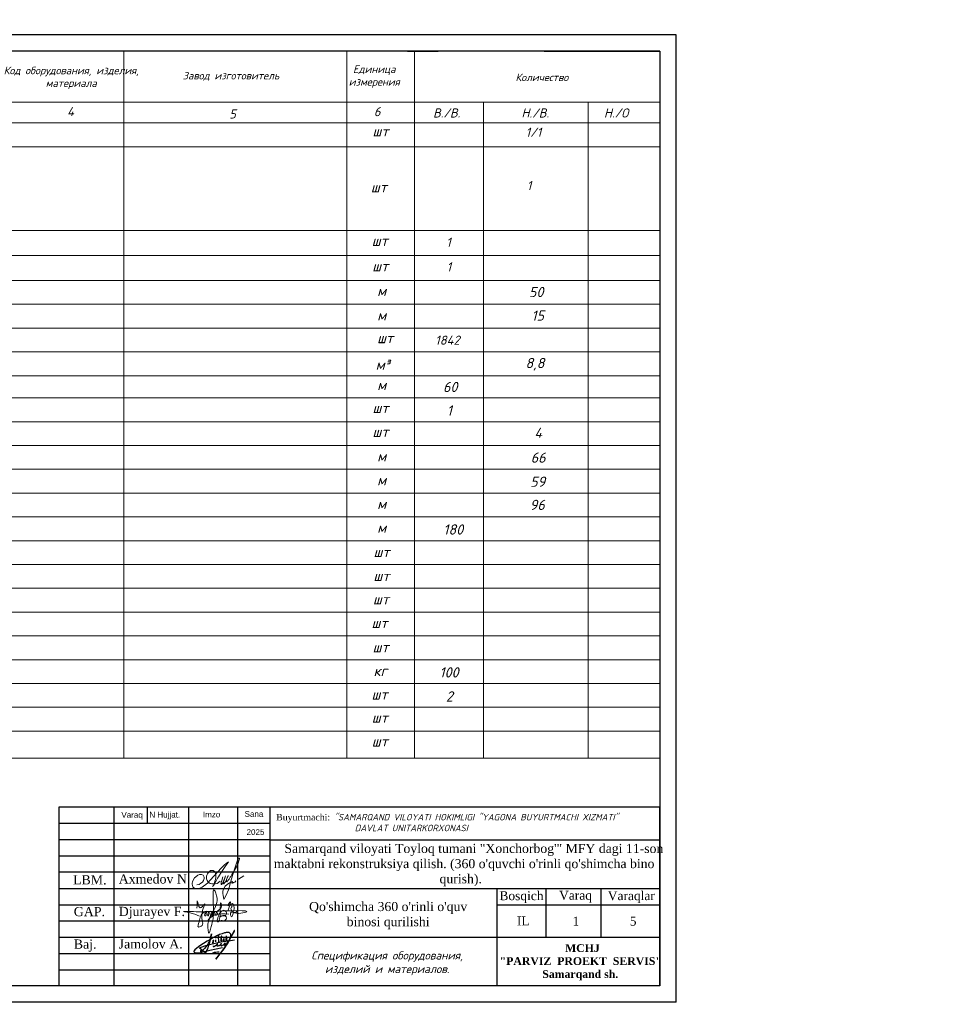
# Model space of a CAD drawing. Header units: millimetres. Extents: x -257011 to 237647566, y 2784933 to 6706507.
# Tile 90 of 256: x 12087150 to 12228511, y 2785498 to 2937056. Entities that reach past the tile are written whole.
import ezdxf
from ezdxf import colors
from ezdxf.entities.mleader import LeaderData, LeaderLine
from ezdxf.enums import TextEntityAlignment as Align
from ezdxf.lldxf.tags import DXFTag
from ezdxf.math import Vec2, Vec3

# ---------------------------------------------------------------- set-up
doc = ezdxf.new("R2010")
doc.units = ezdxf.units.MM
doc.header["$LTSCALE"] = 1000
doc.linetypes.add('ACAD_ISO02W100', pattern=[15, 12, -3])
doc.layers.add('(002) Рамка', color=7, linetype='Continuous')
doc.layers.add('ПРИМЕЧАНИЕ', color=7, linetype='Continuous')
for name, color, linetype, lineweight in [('text', 1, 'Continuous', 13), ('отопление о', 30, 'Continuous', 50), ('Ф А С А Д', 250, 'Continuous', 15), ('фасонка', 30, 'Continuous', 40), ('Формат', 7, 'Continuous', 25)]:
    doc.layers.add(name, color=color, linetype=linetype, lineweight=lineweight)
doc.styles.add('arial', font='arial.ttf', dxfattribs={"height": 300})
doc.styles.add('iso', font='isocpeur.TTF')
doc.styles.get("Standard").update_dxf_attribs({"font": 'ARIALN.TTF'})
doc.styles.add('WMF-Times New Roman0', font='times.ttf')
doc.styles.add('X_ISO', font='isocpeui.ttf')
doc.styles.add('ГОСТ 300', font='isocpeui.ttf', dxfattribs={"height": 300})
doc.styles.add('ЭОМ схема', font='isocpeui.ttf')
tags = doc.linetypes.add('HOT_WATER_SUPPLY', pattern='A,12.7,-5.08,["HW",Standard,S=2.54,R=0,X=-2.54,Y=-1.27],-5.08', length=22.86).pattern_tags.tags
tags[6] = DXFTag(74, 10)

# ---------------------------------------------------------------- blocks, each defined once
blk = doc.blocks.new('dhyjfyuk')
at = {"style": 'WMF-Times New Roman0'}
for s, insert, char_height, width, attachment_point in [('\\pi3453.25486;Samarqand viloyati Toyloq tumani "Хоnсhоrbоg\'" МFY dagi 11-son \\P\\pi1816.32378;maktabni rekonstruksiya qilish. (360 o\'quvchi o\'rinli qo\'shimcha bino \\P\\pi27327.21058;qurish).', (4414694, -1193420), 1400, 60812.6, 4), ('\\pi12888.864;{\\fTimes New Roman|b1|i0|c204|p18;\\C0;MCHJ\\P\\pi2815.884;"PARVIZ  PROEKT  SERVIS"\\P\\pi9383.364;Samarqand sh.\\C256; }', (4448452, -1205594), 1200, 29788.7, 1)]:
    blk.add_mtext(s, dxfattribs=dict(at, insert=insert, char_height=char_height, width=width, attachment_point=attachment_point))
blk = doc.blocks.new('папап')
at = {"lineweight": 5, "insert": (-2490.5, 4707.2), "char_height": 300, "width": 4479.864, "attachment_point": 1, "style": 'ГОСТ 300'}
blk.add_mtext('\\pi945.8168;{\\fISOCPEUR|b1|i1|c204|p34;\\L\\C0;Разрез А - А}', dxfattribs=at)
blk = doc.blocks.new('rthtrh')
at = {"color": 5}
for p, q in [((1363868, 521192), (1363889, 521219)), ((1363889, 521219), (1363907, 521234)), ((1363907, 521234), (1363927, 521243)), ((1363927, 521243), (1363940, 521249)), ((1363940, 521249), (1363965, 521249)), ((1363965, 521249), (1363988, 521244)), ((1363988, 521244), (1364013, 521227)), ((1364013, 521227), (1364030, 521204)), ((1364030, 521204), (1364039, 521185)), ((1363834, 521118), (1363842, 521141)), ((1363834, 521086), (1363834, 521118)), ((1363834, 521056), (1363834, 521086)), ((1363840, 521035), (1363834, 521056)), ((1363845, 521017), (1363840, 521035)), ((1363842, 521141), (1363854, 521167)), ((1363865, 520990), (1363845, 521017)), ((1363854, 521167), (1363868, 521192)), ((1363882, 520966), (1363865, 520990)), ((1364026, 520997), (1364017, 520962)), ((1364037, 521043), (1364026, 520997)), ((1364044, 521090), (1364037, 521043)), ((1364039, 521185), (1364046, 521147)), ((1364046, 521147), (1364044, 521090)), ((1364148, 520999), (1364075, 520948)), ((1364568, 521050), (1364689, 521123)), ((1363895, 520959), (1363882, 520966)), ((1363917, 520946), (1363895, 520959)), ((1363951, 520940), (1363917, 520946)), ((1363996, 520940), (1363951, 520940)), ((1364033, 520940), (1363996, 520940)), ((1364017, 520962), (1364016, 520946)), ((1364016, 520946), (1364016, 520940)), ((1364075, 520948), (1364033, 520940))]:
    blk.add_line(p, q, dxfattribs=at)
for points in [[(1363608, 520919), (1363661, 520924), (1363702, 520951), (1363738, 520975), (1363765, 521018), (1363780, 521059), (1363780, 521096), (1363765, 521122), (1363753, 521142), (1363714, 521156), (1363671, 521156), (1363631, 521136), (1363583, 521097), (1363555, 521074), (1363525, 521025), (1363511, 520984), (1363500, 520955), (1363500, 520930), (1363508, 520901), (1363515, 520870), (1363535, 520855), (1363555, 520841), (1363586, 520832), (1363613, 520832), (1363645, 520832), (1363675, 520843), (1363732, 520864), (1363761, 520883), (1363817, 520921), (1363863, 520963), (1363919, 521022), (1364179, 521312), (1364247, 521377), (1364282, 521405), (1364314, 521429), (1364336, 521443), (1364310, 521401), (1364279, 521361), (1364173, 521198), (1364133, 521139), (1364110, 521102), (1364087, 521068), (1364069, 521040), (1364047, 520995), (1364019, 520954), (1364007, 520925), (1363990, 520903), (1363970, 520879)], [(1364210, 521100), (1364186, 521015), (1364172, 520967), (1364172, 520940), (1364173, 520926), (1364179, 520925), (1364185, 520931), (1364202, 520956), (1364218, 520984), (1364240, 521027), (1364256, 521068), (1364272, 521125), (1364269, 521122), (1364225, 520990), (1364220, 520961), (1364220, 520944), (1364225, 520939), (1364232, 520939), (1364241, 520950), (1364248, 520960), (1364254, 520969), (1364260, 520978), (1364273, 520996), (1364281, 521008), (1364288, 521027), (1364309, 521073), (1364315, 521086), (1364332, 521126), (1364332, 521134), (1364327, 521134), (1364314, 521097), (1364294, 521040), (1364290, 521012), (1364293, 520997), (1364298, 520988), (1364308, 520988), (1364316, 520999), (1364326, 521014), (1364344, 521036), (1364351, 521047), (1364377, 521090), (1364389, 521112), (1364414, 521155), (1364449, 521203), (1364476, 521258), (1364523, 521332), (1364563, 521417), (1364583, 521493), (1364590, 521517), (1364590, 521527), (1364583, 521532), (1364571, 521532), (1364561, 521512), (1364541, 521459), (1364498, 521348), (1364434, 521131), (1364395, 520998), (1364377, 520936), (1364337, 520802), (1364282, 520678), (1364249, 520605), (1364238, 520588), (1364230, 520594), (1364226, 520615), (1364222, 520638), (1364214, 520663), (1364206, 520725), (1364206, 520774), (1364224, 520814), (1364265, 520883), (1364310, 520926), (1364364, 520959), (1364411, 520988), (1364432, 520996), (1364434, 520992), (1364431, 520979), (1364419, 520970), (1364414, 520960), (1364416, 520951), (1364423, 520951), (1364434, 520958), (1364443, 520964), (1364452, 520968), (1364474, 520975), (1364483, 520978), (1364492, 520986), (1364499, 520996), (1364503, 521002), (1364511, 521006), (1364511, 521006)]]:
    blk.add_lwpolyline(points, dxfattribs=at)
blk = doc.blocks.new('rgsxhy')
at = {"color": 5, "lineweight": 0}
for points in [[(30159764, 9369979), (30160813, 9371961), (30161022, 9373086), (30160642, 9374202), (30160529, 9371279), (30160129, 9368855), (30159952, 9368321), (30159766, 9369571), (30162641, 9370909)], [(30158267, 9371725), (30158292, 9372259), (30158313, 9372715), (30158693, 9371762), (30159294, 9372267), (30158930, 9370820), (30158827, 9369247), (30158463, 9369143), (30158559, 9369856), (30159235, 9371184), (30159510, 9371288), (30159540, 9370947), (30159450, 9370679), (30159339, 9370650), (30159361, 9370924), (30159747, 9371281), (30159933, 9371214), (30159918, 9370984), (30159866, 9370709), (30159740, 9370650), (30159740, 9370910), (30160119, 9371295), (30160364, 9371221), (30160282, 9370791), (30160134, 9370702), (30160156, 9370902), (30160253, 9371169), (30160416, 9371266), (30160624, 9371251), (30160631, 9370947), (30160520, 9370739), (30160416, 9370746), (30160527, 9370999), (30160698, 9371199), (30160869, 9371251), (30161010, 9371117), (30161025, 9370828), (30160854, 9370717), (30160832, 9370976), (30160958, 9371184), (30161196, 9371429), (30161627, 9371986), (30161567, 9372349), (30161322, 9370056), (30161196, 9369857), (30161032, 9369926), (30161078, 9370217), (30161143, 9370464), (30161478, 9371132), (30161961, 9371429), (30162250, 9371221), (30162198, 9370761), (30161687, 9370666), (30161515, 9370590), (30161433, 9370590), (30162154, 9370635), (30162280, 9370516), (30162243, 9370197), (30162028, 9370012), (30161575, 9370012), (30161352, 9370012), (30161322, 9370071)], [(30162509, 9371311), (30162778, 9372539), (30162525, 9372058), (30163079, 9372349), (30162934, 9370564), (30162934, 9371149), (30163657, 9371231), (30163688, 9371396), (30163665, 9371051), (30163845, 9371089), (30163853, 9371329), (30163830, 9370556)], [(30158604, 9370613), (30157190, 9371107), (30156449, 9371260), (30157795, 9371248), (30158983, 9371230), (30160506, 9371280), (30164964, 9371184), (30162988, 9371384), (30162918, 9371683), (30163073, 9372004)]]:
    blk.add_spline(points, degree=3, dxfattribs=at)
blk = doc.blocks.new('nerbgbdtbugbd')
at = {"color": 5, "lineweight": -2}
for points in [[(1301441, -912503, 0.3871926), (1301421, -912608, 0.2468693), (1301462, -912624, 0.1075122), (1301553, -912598, 0.0377408), (1301616, -912557, 0.0432293), (1301738, -912461), (1301856, -912351), (1302009, -912205, 0.002873), (1302157, -912056, 0.0304903), (1302203, -911998, 0.1126937), (1302215, -911961, 0.6840545), (1302174, -911935, 0.0660715), (1302090, -912059, 0.0451978), (1302060, -912132, 0.0768236), (1302054, -912193, 0.068235), (1302080, -912319, 0.2986132), (1302177, -912367, 0.1038757), (1302374, -912300, 0.0290696), (1302528, -912180), (1302675, -912025), (1302798, -911893, 0.130527), (1302852, -911776, 0.0388963), (1302856, -911737, 0.7618556), (1302821, -911725, 0.0798394), (1302802, -911765, 0.0359534), (1302781, -911857, 0.0455744), (1302785, -912031, 0.0426923), (1302803, -912110, 0.3891518), (1302905, -912166, 0.1102897), (1303059, -912099), (1303140, -912029), (1303382, -911802, 0.0334276), (1303470, -911703, 0.0129551), (1303533, -911618, 0.1437243), (1303546, -911557, 0.5877061), (1303484, -911539, 0.0594709), (1303438, -911594, 0.0548384), (1303384, -911702, 0.0606455), (1303353, -911805, 0.0833859), (1303355, -911933, 0.5059841), (1303421, -911960, 0.0746594), (1303641, -911789, 0.0267645), (1303917, -911449, 0.0698425), (1304268, -910626), (1304769, -908938, 0.0913119), (1304777, -908873, 0.6479054), (1304724, -908855, 0.1300148), (1304701, -908893), (1304249, -910540), (1303723, -912034), (1303358, -912864), (1302937, -913765), (1302456, -914865), (1303556, -912632, 0.020305), (1304025, -911521, 0.0510054), (1304177, -910920), (1304280, -910177, 0.0500611), (1304304, -909917, 0.075905), (1304266, -909734, 0.060269), (1304163, -909581, 0.2197754), (1303878, -909436, 0.0807361), (1303465, -909486, 0.0249845), (1303180, -909596, 0.0130385), (1302610, -909917, 0.0239045), (1301788, -910451), (1301162, -910954), (1300713, -911334), (1300164, -911838), (1299536, -912438), (1298972, -913021), (1298525, -913523), (1298224, -913914), (1298110, -914126), (1298090, -914220), (1298104, -914298), (1298155, -914383), (1298291, -914454), (1298501, -914462), (1298825, -914389), (1299321, -914187), (1300019, -913880), (1300989, -913450), (1303222, -912415)], [(1299333, -913786, 0.1774898), (1299290, -913897, 0.0505623), (1299288, -913979, 0.3670195), (1299369, -914060, 0.2132882), (1299452, -914018), (1299738, -913626, 0.0414268), (1300104, -913056), (1300352, -912576, 0.0300362), (1300605, -911758), (1300675, -910352), (1300613, -912033), (1300547, -912628), (1300477, -913257), (1300442, -913499), (1300421, -913685, -0.0299546), (1300383, -913939, -0.3083385), (1300235, -914061, -0.0928663), (1300150, -914038), (1299994, -913962), (1298975, -913460, -0.0731209), (1299122, -913299, -0.0362342), (1299439, -913069), (1299863, -912836), (1300474, -912500), (1301923, -911834), (1302701, -911477), (1303596, -911130), (1304048, -910967), (1305142, -910571)], [(1301318, -911619, 0.250229), (1301354, -911511, 0.4506148), (1301272, -911473, 0.5095488), (1301192, -911723), (1301276, -911779, -0.1747015), (1301313, -911832, -0.1814843), (1301299, -911884, -0.1121061), (1301133, -912001)], [(1302164, -911013), (1302123, -910754), (1302096, -910485), (1302088, -910377, 0.9456908), (1301953, -910398, 0.0931758), (1302006, -910763, 0.0597217), (1302186, -911157, -0.0340946), (1302225, -911288, 0.0218114), (1302266, -911544, 0.4516555), (1302407, -911600), (1302580, -911477)], [(1302632, -911206), (1302686, -910890, 0.0310101), (1302691, -910593, 0.0209508), (1302677, -910448, 0.2567522), (1302634, -910391, 0.3121151), (1302582, -910404, 0.0952627), (1302548, -910463, 0.0920883), (1302520, -910679, 0.0708045), (1302568, -910903), (1302690, -911214), (1302722, -911299, 0.1825801), (1302776, -911369, 0.4802348), (1302848, -911325, 0.0467012), (1302849, -911244, 0.1708854), (1302782, -911111, 0.1795677), (1302714, -911101, 0.274631), (1302670, -911163)], [(1303084, -911166), (1303158, -911060, 0.0403562), (1303221, -910954, 0.2285131), (1303216, -910835, 0.1998977), (1303176, -910809, 0.2428565), (1303076, -910850, 0.1216605), (1303030, -910969, 0.1264383), (1303060, -911097, 0.1064961), (1303128, -911174, 0.1201125), (1303186, -911200, 0.0807957), (1303282, -911200, 0.1696912), (1303389, -911132)], [(1303717, -910580), (1303523, -910848), (1303649, -910833, -0.1393412), (1303753, -910882, -0.0645393), (1303854, -911024)], [(1301637, -913772, -0.0551579), (1302758, -913351)]]:
    blk.add_lwpolyline(points, format="xyb", dxfattribs=at)
for points in [[(1301582, -911114), (1301593, -911148)], [(1301653, -911366), (1301732, -911665)], [(1303439, -910141), (1303554, -911111)]]:
    blk.add_lwpolyline(points, dxfattribs=at)

msp = doc.modelspace()

# ---------------------------------------------------------------- linework, layer by layer
at = {"lineweight": 25}
for p, q in [((12188156.759, 2934742.11, -4), (11977552.252, 2934742.11, -4)), ((12188156.759, 2785816.9, -4), (12188156.759, 2934742.11, -4)), ((12146836.35, 2932234.914, -4), (12151512.641, 2932234.914, -4)), ((12151512.641, 2932234.914, -4), (12151523.65, 2932234.914, -4)), ((12188156.759, 2785816.9, -4), (11977552.252, 2785816.9, -4))]:
    msp.add_line(p, q, dxfattribs=at)
at = {"lineweight": 30}
for p, q in [((12185649.563, 2932234.914, -4), (11988583.917, 2932234.914, -4)), ((12185649.563, 2932234.914, -4), (12185649.563, 2788324.096, -4)), ((12185649.563, 2788324.096, -4), (11988583.917, 2788324.096, -4))]:
    msp.add_line(p, q, dxfattribs=at)
for p, q in [((12093149.563, 2815824.096, -4), (12093149.563, 2788324.096, -4)), ((12185649.563, 2815824.096, -4), (12093149.563, 2815824.096, -4)), ((12101649.563, 2815824.096, -4), (12101649.563, 2788324.096, -4)), ((12106748.201, 2815824.096, -4), (12106748.201, 2813324.096, -4)), ((12113149.563, 2815824.096, -4), (12113149.563, 2788324.096, -4)), ((12120649.563, 2815824.096, -4), (12120649.563, 2788324.096, -4)), ((12125649.563, 2815824.096, -4), (12125649.563, 2788324.096, -4)), ((12185649.563, 2788324.096, -4), (12185649.563, 2815824.096, -4)), ((12125649.563, 2813324.096, -4), (12093149.563, 2813324.096, -4)), ((12125649.563, 2810824.096, -4), (12093149.563, 2810824.096, -4)), ((12125649.563, 2810824.096, -4), (12185649.563, 2810824.096, -4)), ((12125649.563, 2808324.096, -4), (12093149.563, 2808324.096, -4)), ((12125649.563, 2805824.096, -4), (12093149.563, 2805824.096, -4)), ((12093149.563, 2803324.096, -4), (12185649.563, 2803324.096, -4)), ((12160649.563, 2788324.096, -4), (12160649.563, 2803324.096, -4)), ((12168149.563, 2795824.096, -4), (12168149.563, 2803324.096, -4)), ((12176649.563, 2795824.096, -4), (12176649.563, 2803324.096, -4)), ((12093149.563, 2800824.096, -4), (12125649.563, 2800824.096, -4)), ((12160649.563, 2800824.096, -4), (12185649.563, 2800824.096, -4)), ((12093149.563, 2798324.096, -4), (12125649.563, 2798324.096, -4)), ((12093149.563, 2795824.096, -4), (12185649.563, 2795824.096, -4)), ((12093149.563, 2793324.096, -4), (12125649.563, 2793324.096, -4)), ((12093149.563, 2790824.096, -4), (12125649.563, 2790824.096, -4))]:
    msp.add_line(p, q)
at = {"layer": 'отопление о', "color": 0, "lineweight": 18}
for p, q in [((12103153.036, 2932234.914, -4), (12103153.036, 2823361.747, -4)), ((12137483.769, 2932234.914, -4), (12137483.769, 2823361.747, -4)), ((12147915.096, 2932234.914, -4), (12147915.096, 2823361.747, -4)), ((11988583.917, 2924359.905, -4), (12185649.563, 2924359.905, -4)), ((12158527.076, 2924359.905, -4), (12158527.076, 2823361.747, -4)), ((12174607.528, 2924359.905, -4), (12174607.528, 2823361.747, -4)), ((11988583.917, 2921175.071, -4), (12185649.563, 2921175.071, -4)), ((11988583.917, 2917511.021, -4), (12185649.563, 2917511.021, -4)), ((11988583.917, 2904623.917, -4), (12185649.563, 2904623.917, -4)), ((11988583.917, 2900771.26, -4), (12185649.563, 2900771.26, -4)), ((11988583.917, 2896918.604, -4), (12185649.563, 2896918.604, -4)), ((11988583.917, 2893254.554, -4), (12185649.563, 2893254.554, -4)), ((11988583.917, 2889590.505, -4), (12185649.563, 2889590.505, -4)), ((11988583.917, 2885926.456, -4), (12185649.563, 2885926.456, -4)), ((11988583.917, 2882262.406, -4), (12185649.563, 2882262.406, -4)), ((11988583.917, 2878844.032, -4), (12185649.563, 2878844.032, -4)), ((11988583.917, 2875179.983, -4), (12185649.563, 2875179.983, -4)), ((11988583.917, 2871515.934, -4), (12185649.563, 2871515.934, -4)), ((11988583.917, 2867851.884, -4), (12185649.563, 2867851.884, -4)), ((11988583.917, 2864187.835, -4), (12185649.563, 2864187.835, -4)), ((11988583.917, 2860523.785, -4), (12185649.563, 2860523.785, -4)), ((11988583.917, 2856859.736, -4), (12185649.563, 2856859.736, -4)), ((11988583.917, 2853195.687, -4), (12185649.563, 2853195.687, -4)), ((11988583.917, 2853195.687, -4), (12185649.563, 2853195.687, -4)), ((11988583.917, 2849531.637, -4), (12185649.563, 2849531.637, -4)), ((11988583.917, 2845867.588, -4), (12185649.563, 2845867.588, -4)), ((11988583.917, 2842203.538, -4), (12185649.563, 2842203.538, -4)), ((11988583.917, 2838539.489, -4), (12185649.563, 2838539.489, -4)), ((11988583.917, 2834875.44, -4), (12185649.563, 2834875.44, -4)), ((11988583.917, 2831211.39, -4), (12185649.563, 2831211.39, -4)), ((11988583.917, 2827547.341, -4), (12185649.563, 2827547.341, -4)), ((11988583.917, 2823361.747, -4), (12185649.563, 2823361.747, -4))]:
    msp.add_line(p, q, dxfattribs=at)
at = {"layer": 'фасонка', "color": 0, "lineweight": 25, "ltscale": 60}
for p, q in [((12166594.868, 2932234.914, -4), (11988583.917, 2932234.914, -4)), ((12167879.658, 2932234.914, -4), (12185649.563, 2932234.914, -4)), ((12185649.563, 2924359.905, -4), (12185649.563, 2827025.796, -4))]:
    msp.add_line(p, q, dxfattribs=at)

# ---------------------------------------------------------------- block references
at = {"layer": '(002) Рамка', "lineweight": 50}
for p in [(5681315.107, 4000591.194), (6007548.681, 4000320.148), (6322018.378, 4000320.148), (6322018.378, 4000320.148), (6564355.611, 4000319.908, -4), (6787764.677, 4000341.193, 384), (7006966.558, 4000319.908, 384), (7232141.707, 4000341.193, -4), (7350928.819, 4000341.193, -4), (7475252.904, 4000341.193, -4)]:
    msp.add_blockref('dhyjfyuk', p, dxfattribs=at)
at = {"xscale": 4.99999998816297, "yscale": 4.99999998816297, "zscale": 4.99999998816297}
msp.add_blockref('папап', (11773918.721, 2855539.823, -4), dxfattribs=at)
at = {"lineweight": 9, "xscale": 1.125175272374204, "yscale": 1.125175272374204, "zscale": 1.125175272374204}
msp.add_blockref('rgsxhy', (-21818911.336, -7744529.64, -4), dxfattribs=at)
at = {"color": 5, "lineweight": 25, "xscale": 0.8159673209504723, "yscale": 0.8159673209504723, "zscale": 0.8159673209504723, "rotation": 348.2281006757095}
msp.add_blockref('nerbgbdtbugbd', (11229237.008, 3740051.84, -614.796), dxfattribs=at)
at = {"layer": 'Ф А С А Д', "xscale": 6.676455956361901, "yscale": 6.676455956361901, "zscale": 6.676455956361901}
msp.add_blockref('rthtrh', (3010338.141, -673985.814, -4), dxfattribs=at)

# ---------------------------------------------------------------- texts
at = {"style": 'ЭОМ схема'}
for s, height, p in [('1/1', 1402.8872, (12165005.642, 2919024.845, -4)), ('1', 1402.887, (12165193.875, 2910821.381, -4)), ('1', 1402.887, (12152795.532, 2902102.779, -4)), ('1', 1402.887, (12152850.454, 2898304.164, -4)), ('1842', 1402.8872, (12151086.056, 2887025.954, -4))]:
    msp.add_text(s, height=height, dxfattribs=at).set_placement(p)
at = {"color": 7, "ltscale": 30, "insert": (10049091.702, 2929588.156, -75415.319), "char_height": 1784.436705, "width": 106220.7207, "attachment_point": 1, "style": 'X_ISO'}
msp.add_mtext('                               ПОЯСНИТЕЛЬНАЯ ЗАПИСКА\\P\\pi4401.50942;    Проект энергоснабжения {\\C256; Samarqand viloyati Toyloq tumani "Хоnсhоrbоg\'" МFY dagi 11-son maktabni rekonstruksiya qilish. (360 o\'quvchi o\'rinli qo\'shimcha bino qurish).\\P\\pi0;}выполнен на основании ТУ САМ ПТЭС за №18238252188 от  01.07.2026 г.       \\P    Установленная мощность Ру=93,4 кВт.\\P    Расчетная мощность Рр=84 кВт.    \\P    По надежности энергоснабжение объект относятся к потребителям II категории.\\P    {\\C256;Точкой подключения основного источника электроснабжения принять ближайшую существующую в./в опору ВЛ-10 кВ фид. "\\C0;233\\C256;", на которой необходимо установить ПМ-10, ВЛ-10 кВ выполнено кабелем АПвПу-3(1х70) мм2 длиной 60 м в траншее в земле до проектного ТП.}\\P    Предусмотрена установка ТП-ГКТП с ТМ-100кВА.\\P    От ТП предусмотрена прокладка кабеля {\\C0;АВВГ} разного сечения в траншее в земле  до щитов объекта.  \\P    {\\C256;\\c0;Для резервного энергоснабжения теплонососа предусмотрена установка ДЭС мощностью 10 кВт. \\P\\C256;   } Наружное освещение территории объекта выполнено LED светильниками на установленными на металлических опорах. Управление наружным освещением предусмотрено комплектно.\\P    Кабели прокладываются в траншее на глубину 0,7 м от планировочной отметки земли в слое песка по 10см в каждую сторону. Все пересечения и сближении кабельных линий с подземными инженерными коммуникациями выполнить согласно норм и в местах пересечения кабель проложить в а/цементных трубах Д=100мм.                                         \\P    Учет электроэнергии предусмотрен электронным активно-реактивным счетчикам ЕХ-518 прямого включения с системой АИИСКУЭ на н./в. щите  проектного ТП, установленного в отдельном запирающемся  шкафу. \\P     Проектом предусмотрен контур заземления проектной  трансформаторной подстанции, всех щитов, ГРЩ и ДЭС. Сопротивление  растеканию тока не должно превышать 4 ома для ТП, всех  щитов, ГРЩ,  ДЭС.\\P  При производстве электромонтажных работ выполнять требования ПУЭ и ПТБ.', dxfattribs=at)
at = {"color": 0, "linetype": 'ByBlock', "lineweight": 25, "ltscale": 20, "attachment_point": 1, "style": 'X_ISO'}
for s, insert, char_height, width in [('{\\C7;шт}', (12141439.517, 2920666.052, -4), 1575.7229, 3895.16786), ('{\\C7;шт}', (12141191.999, 2912061.623, -4), 1575.7229, 3895.16786), ('{\\C7;шт}', (12141331.785, 2903807.6, -4), 1575.7229, 3895.16786), ('{\\C7;шт}', (12141403.607, 2899900.902, -4), 1575.7229, 3895.16786), ('м', (12142160.786, 2896095.166, -4), 1575.723, 3895.16786), ('50', (12165516.178, 2895926.391, -4), 1575.7229, 3895.16786), ('м', (12142160.786, 2892330.505, -4), 1575.723, 3895.16786), ('15', (12165899.612, 2892295.842, -4), 1575.7229, 3895.16786), ('шт', (12142160.786, 2888840.493, -4), 1575.7229, 3895.16786), ('{\\C7;м³}', (12141929.961, 2884737.542, -1227578.975), 1575.7229, 3895.16786), ('м', (12142160.786, 2881607.438, -4), 1575.723, 3895.16786), ('60', (12152290.185, 2881313.1, -4), 1575.7229, 3895.16786), ('{\\C7;шт}', (12141439.517, 2878068.89, -4), 1575.7229, 3895.16786), ('1', (12152881.922, 2877691.606, -4), 1575.723, 3895.16786), ('{\\C7;шт}', (12141439.517, 2874404.84, -4), 1575.7229, 3895.16786), ('4', (12166356.864, 2874254.657, -4), 1575.723, 3895.16786), ('м', (12142160.786, 2870633.655, -4), 1575.723, 3895.16786), ('66', (12165791.114, 2870439.234, -4), 1575.7229, 3895.16786), ('м', (12142160.786, 2866969.606, -4), 1575.723, 3895.16786), ('96', (12165644.548, 2863159.417, -4), 1575.7229, 3895.16786), ('м', (12142160.786, 2863305.556, -4), 1575.723, 3895.16786), ('м', (12142160.786, 2859641.507, -4), 1575.723, 3895.16786), ('180', (12152336.413, 2859371.368, -4), 1575.7229, 5367.50053), ('{\\C7;шт}', (12141602.695, 2855910.056, -4), 1575.7229, 3895.16786), ('шт', (12141585.165, 2852228.127, -4), 1575.7229, 3895.16786), ('шт', (12141512.541, 2848636.659, -4), 1575.7229, 3895.16786), ('шт', (12141294.678, 2844990.757, -4), 1575.7229, 3895.16786), ('шт', (12141458.08, 2841254.126, -4), 1575.7229, 3895.16786), ('кг', (12141607.411, 2837609.289, -4), 1575.7229, 3895.16786), ('шт', (12141298.24, 2833983.777, -4), 1575.7229, 3895.16786), ('2', (12152731.759, 2833673.289, -4), 1575.723, 3895.16786), ('шт', (12141333.564, 2830418.684, 467711.481), 1575.7229, 3895.16786), ('шт', (12141333.564, 2826754.635, 467711.481), 1575.7229, 3895.16786)]:
    msp.add_mtext(s, dxfattribs=dict(at, insert=insert, char_height=char_height, width=width))
at = {"color": 7, "lineweight": 30, "char_height": 939.4258, "attachment_point": 1}
for s, insert, width in [('\\pi2351.83787;{\\fTimes New Roman|b0|i0|c204|p18;\\C256;Qurilish         \\P\\pi2708.16847;  hajmi\\P\\pi3422.97631;   m³}', (10454675.044, 2905395.586), 8914.89017), ('\\pi2351.83787;{\\fTimes New Roman|b0|i0|c204|p18;\\C256;Qurilish         \\P\\pi2708.16847;  hajmi\\P\\pi3422.97631;   m³}', (10769144.741, 2905395.586), 8914.89017), ('\\pi548.6967;{\\fTimes New Roman|b0|i0|c204|p18;\\C256;Umumiy\\P\\pi602.54266;maydoni \\P\\pi2155.2706;m2}', (10449256.507, 2903419.396), 6013.9701), ('\\pi548.6967;{\\fTimes New Roman|b0|i0|c204|p18;\\C256;Umumiy\\P\\pi602.54266;maydoni \\P\\pi2155.2706;m2}', (10763726.204, 2903419.396), 6013.9701)]:
    msp.add_mtext(s, dxfattribs=dict(at, insert=insert, width=width))
at = {"color": 0, "linetype": 'ByBlock', "lineweight": 25, "ltscale": 20, "char_height": 1575.7229, "attachment_point": 1, "style": 'X_ISO'}
for s, insert in [('{\\C7;8,8}', (12164979.304, 2884993.74, -1227578.975)), ('59', (12165709.235, 2866730.166, -4)), ('100', (12151742.293, 2837375.086, -4))]:
    msp.add_mtext(s, dxfattribs=dict(at, insert=insert))
at = {"linetype": 'ACAD_ISO02W100', "lineweight": 5, "ltscale": 70, "char_height": 883.9282, "attachment_point": 1, "style": 'arial'}
for s, insert in [('Varaq', (12102796.269, 2815094.664, -4)), ('N Hujjat.', (12107109.888, 2815128.105, -4)), ('Imzo', (12115342.173, 2815163.133, -4)), ('Sana', (12121760.558, 2815237.821, -4)), ('2025', (12122067.383, 2812451.138, -4))]:
    msp.add_mtext(s, dxfattribs=dict(at, insert=insert))
at = {"style": 'WMF-Times New Roman0'}
for s, insert, char_height, width, attachment_point in [('Buyurtmachi:{\\fISOCPEUR|b0|i1|c204|p34; "SAMARQAND VILOYATI HOKIMLIGI "YAGONA\\fISOCPEUR|b0|i1|c0|p34; \\fISOCPEUR|b0|i1|c204|p34;BUYURTMACHI XIZMATI" \\fISOCPEUR|b0|i1|c0|p34;\\P                   \\fISOCPEUR|b0|i1|c204|p34;DAVLAT UNITARKORXONASI}', (12126614.17, 2813470.33, 105401.528), 1000, 59035.39304, 4), ('\\pi3453.25486;Samarqand viloyati Toyloq tumani "Хоnсhоrbоg\'" МFY dagi 11-son \\P\\pi1816.32378;maktabni rekonstruksiya qilish. (360 o\'quvchi o\'rinli qo\'shimcha bino \\P\\pi27327.21058;qurish).', (12124429.366, 2806928.306, -4), 1400, 60812.60429, 4), ('Axmedov N.', (12102385.753, 2805503.139, -4), 1414.2851, 17081.22093, 1), ("\\pt12184.088;Qo'shimcha 360 o'rinli o'quv binosi qurilishi", (12143852.082, 2801249.718, -4), 1400, 29815.79044, 2), ('Djurayev F.', (12102385.692, 2800503.393, -4), 1414.28515, 17081.22093, 1), ('Jamolov A.', (12102385.692, 2795503.393, -4), 1414.2851, 17081.22093, 1), ('\\pi12888.864;{\\fTimes New Roman|b1|i0|c204|p18;\\C0;MCHJ\\P\\pi2815.884;"PARVIZ  PROEKT  SERVIS"\\P\\pi9383.364;Samarqand sh.\\C256; }', (12158187.786, 2794753.983, -4), 1200, 29788.70417, 1)]:
    msp.add_mtext(s, dxfattribs=dict(at, insert=insert, char_height=char_height, width=width, attachment_point=attachment_point))
at = {"width": 6256.97859, "attachment_point": 1}
for s, insert, char_height in [('{\\fTimes New Roman|b0|i0|c204|p18;\\C1;LBM.}', (12095348.16, 2805367.583, -4), 1414.28515), ('{\\fTimes New Roman|b0|i0|c204|p18;Bosqich}', (12160974.211, 2802899.192, -4), 1370.37174), ('{\\fTimes New Roman|b0|i0|c204|p18;Varaq}', (12170156.476, 2802965.079, -4), 1370.37174), ('{\\fTimes New Roman|b0|i0|c204|p18;Varaqlar}', (12177647.587, 2802899.192, -4), 1370.37174), ('{\\fTimes New Roman|b0|i0|c0|p18;\\C1;GAP\\fTimes New Roman|b0|i0|c204|p18;.}', (12095471.107, 2800475.935, -4), 1414.28515), ('{\\fTimes New Roman|b0|i0|c204|p18;IL}', (12163662.122, 2799017.931, -4), 1370.37174), ('{\\fTimes New Roman|b0|i0|c0|p18;1}', (12172222.122, 2798987.931, -4), 1370.37174), ('{\\fTimes New Roman|b0|i0|c0|p18;5}', (12181032.122, 2798987.931, -4), 1370.37174), ('{\\fTimes New Roman|b0|i0|c204|p18;\\C1;Baj.}', (12095471.107, 2795475.935, -4), 1414.28515)]:
    msp.add_mtext(s, dxfattribs=dict(at, insert=insert, char_height=char_height))
at = {"layer": 'text', "color": 7, "linetype": 'HOT_WATER_SUPPLY', "lineweight": 40, "ltscale": 500, "insert": (9988811.88, 2926147.228), "char_height": 1500, "width": 43130.04732, "attachment_point": 1, "style": 'iso'}
msp.add_mtext('\\pi10546;Ведомость рабочих черчежей', dxfattribs=at)
at = {"layer": 'отопление о', "color": 0, "lineweight": 18, "style": 'X_ISO'}
for s, height, p in [('4', 1402.887, (12094969.527, 2922209.187, -4)), ('6', 1402.887, (12142160.059, 2922198.039, -4)), ('5', 1402.887, (12119905.841, 2921846.275, -4)), ('В./В.', 1402.8872, (12152848.617, 2921996.33, -4)), ('Н./В.', 1402.8872, (12166481.906, 2921996.33, -4)), ('Н./О', 1402.8872, (12178932.935, 2921996.33, -4))]:
    msp.add_text(s, height=height, dxfattribs=at).set_placement(p, align=Align.CENTER)
at = {"layer": 'ПРИМЕЧАНИЕ', "attachment_point": 5, "style": 'ЭОМ схема'}
for s, insert, char_height, width in [('Код оборудования, изделия,\\Pматериала ', (12095081.795, 2928106.95, -4), 1169.07265, 20703.3143), ('Завод изготовитель\\P\\P ', (12119662.948, 2926399.368, -4), 1169.07265, 20358.52384), ('Единица\\Pизмерения \\P\\P ', (12141712.487, 2926355.553, -4), 1169.0726, 10462.01885), ('Количество ', (12167496.161, 2928177.427, -4), 1169.07265, 10179.26217)]:
    msp.add_mtext(s, dxfattribs=dict(at, insert=insert, char_height=char_height, width=width))
at = {"layer": 'Формат', "color": 0, "linetype": 'Continuous', "lineweight": 25, "insert": (12143691.98, 2791806.944, -4), "char_height": 1250.01898, "width": 33618.61157, "attachment_point": 5, "style": 'X_ISO'}
msp.add_mtext('Спецификация оборудования, \\Pизделий и материалов.', dxfattribs=at)

# ---------------------------------------------------------------- next in the draw order: leaders
at = {"ltscale": 250}
ml = msp.add_multileader_mtext('Standard', dxfattribs=at)
ml.set_content('АВВГ-(4x35) мм2 L=96 на Теплоносос\\Pв ПВХ тр.в траншее в земле. от {\\C0;ТП}', color=256, style='X_ISO')
ml.set_leader_properties()
ml.build(insert=Vec2(0, 0))
ml.multileader.update_dxf_attribs({"text_left_attachment_type": 6, "text_right_attachment_type": 6, "dogleg_length": 0.002, "arrow_head_size": 470.717, "scale": 500})
ctx = ml.context
ctx.base_point, ctx.scale, ctx.char_height, ctx.arrow_head_size, ctx.landing_gap_size, ctx.plane_origin, ctx.plane_x_axis, ctx.plane_y_axis = Vec3(10608578.136, 2963984.565), 500, 784.52892, 470.717, 0, Vec3(10593163.695, 2941475.424), Vec3(0.9999426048, 0.0107138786), Vec3(-0.0107138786, 0.9999426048)
ctx.left_attachment, ctx.right_attachment, ctx.text_align_type = 6, 6, 1
notes = []
notes.append((ctx, [(1, (1, 1, 0), (10608577.509, 2963984.558), (0.9999426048, 0.0107138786), 0.628, [(1, [(10603694.136, 2953153.697)], 0, [])])]))
ctx.mtext.insert, ctx.mtext.text_direction, ctx.mtext.rotation, ctx.mtext.width, ctx.mtext.alignment, ctx.mtext.flow_direction = Vec3(10618177.731, 2965107.365), Vec3(0.9999426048, 0.0107138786), 0.0107140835, 19312.2629, 2, 5
ctx.mtext.has_bg_fill, ctx.mtext.bg_color, ctx.mtext.bg_scale_factor, ctx.mtext.bg_transparency, ctx.mtext.use_window_bg_color = 1, -1023410172, 1.1, 0, 0
for ctx, leaders in notes:
    for number, flags, end, landing, length, lines in leaders:
        leader = LeaderData()
        leader.index, (leader.has_last_leader_line, leader.has_dogleg_vector, leader.attachment_direction) = number, flags
        leader.last_leader_point, leader.dogleg_vector, leader.dogleg_length = Vec3(end), Vec3(landing), length
        for number, points, colour, breaks in lines:
            line = LeaderLine()
            line.index, line.vertices, line.color, line.breaks = number, Vec3.list(points), colors.encode_raw_color(colour), breaks
            leader.lines.append(line)
        ctx.leaders.append(leader)

doc.saveas('drawing.dxf')
